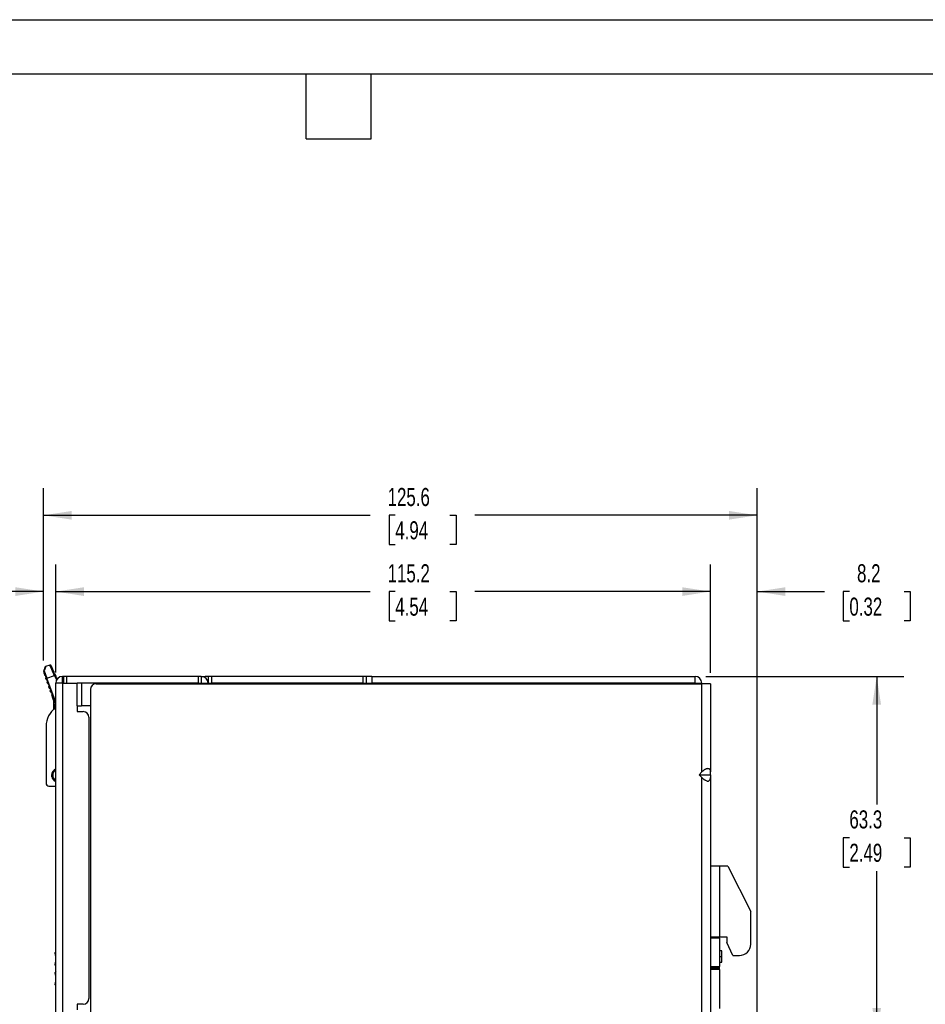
# Model space of a CAD drawing. Header units: millimetres. Extents: x 0 to 419, y 0 to 324.
# Tile 17 of 35: x 153 to 313, y 151 to 324. Entities that reach past the tile are written whole.
import ezdxf

# ---------------------------------------------------------------- set-up
doc = ezdxf.new("R2010")
doc.units = ezdxf.units.MM
doc.header["$LTSCALE"] = 1.5
doc.layers.add('DIMENSIONS', color=140, linetype='Continuous', lineweight=25)
doc.layers.add('TEXT', color=140, linetype='Continuous', lineweight=25)
doc.styles.add('SLDTEXTSTYLE0', font='TXT', dxfattribs={"width": 0.7})
doc.dimstyles.new('SLDDIMSTYLE1', dxfattribs={"dimtxt": 3.237012, "dimasz": 4.953, "dimexe": 0, "dimexo": 0.0625, "dimgap": 0.809253, "dimtad": 0, "dimtih": 1, "dimtoh": 1, "dimdec": 1, "dimrnd": 1e-09, "dimzin": 12, "dimdsep": 46, "dimtxsty": 'SLDTEXTSTYLE0', "dimsah": 1, "dimcen": 0.09, "dimadec": 0, "dimazin": 3, "dimtfac": 1, "dimtdec": 1, "dimtofl": 0, "dimtmove": 0, "dimatfit": 3, "dimfxl": 0, "dimfrac": 2, "dimtolj": 1, "dimtzin": 12, "dimarcsym": 0})
doc.dimstyles.new('SLDDIMSTYLE3', dxfattribs={"dimtxt": 3.237012, "dimasz": 4.953, "dimexe": 0, "dimexo": 0.0625, "dimgap": 0.809253, "dimtad": 0, "dimtih": 1, "dimtoh": 1, "dimdec": 1, "dimrnd": 1e-09, "dimzin": 12, "dimdsep": 46, "dimtxsty": 'SLDTEXTSTYLE0', "dimsah": 1, "dimcen": 0.09, "dimadec": 0, "dimazin": 3, "dimtfac": 1, "dimtdec": 1, "dimtmove": 0, "dimatfit": 0, "dimfxl": 0, "dimfrac": 2, "dimtolj": 1, "dimtzin": 12, "dimarcsym": 0})

# ---------------------------------------------------------------- blocks, each defined once
blk = doc.blocks.new('_D_4')
at = {"layer": 'DIMENSIONS'}
for p, q in [((274.15, 208.31), (308.98, 208.31)), ((304.22, 208.31), (304.22, 185.78)), ((299.41, 179.91), (298.32, 179.91)), ((298.32, 179.91), (298.32, 174.76)), ((309.03, 179.91), (310.11, 179.91)), ((310.11, 179.91), (310.11, 174.76)), ((298.32, 174.76), (299.41, 174.76)), ((304.22, 145.01), (304.22, 174.04)), ((310.11, 174.76), (309.03, 174.76)), ((298.87, 145.01), (308.98, 145.01))]:
    blk.add_line(p, q, dxfattribs=at)
for points in [[(304.22, 208.31), (303.46, 203.36), (304.98, 203.36)], [(304.22, 145.01), (304.98, 149.96), (303.46, 149.96)]]:
    blk.add_solid(points, dxfattribs=at)
at = {"layer": 'DIMENSIONS', "char_height": 3.175, "attachment_point": 1, "style": 'SLDTEXTSTYLE0'}
for s, insert in [('63.3', (299.41, 184.73)), ('2.49', (299.41, 178.86))]:
    blk.add_mtext(s, dxfattribs=dict(at, insert=insert))
blk = doc.blocks.new('_D_6')
at = {"layer": 'DIMENSIONS'}
for p, q in [((274.95, 208.91), (274.95, 227.99)), ((283.19, 128.35), (283.19, 227.99)), ((274.95, 223.23), (265.42, 223.23)), ((283.19, 223.23), (295.02, 223.23)), ((299.41, 223.23), (298.32, 223.23)), ((298.32, 223.23), (298.32, 218.08)), ((309.03, 223.23), (310.11, 223.23)), ((310.11, 223.23), (310.11, 218.08)), ((298.32, 218.08), (299.41, 218.08)), ((310.11, 218.08), (309.03, 218.08))]:
    blk.add_line(p, q, dxfattribs=at)
for points in [[(274.95, 223.23), (270, 223.99), (270, 222.46)], [(283.19, 223.23), (288.15, 222.46), (288.15, 223.99)]]:
    blk.add_solid(points, dxfattribs=at)
at = {"layer": 'DIMENSIONS', "char_height": 3.175, "attachment_point": 1, "style": 'SLDTEXTSTYLE0'}
for s, insert in [('8.2', (300.76, 228.04)), ('0.32', (299.41, 222.17))]:
    blk.add_mtext(s, dxfattribs=dict(at, insert=insert))
blk = doc.blocks.new('_D_7')
at = {"layer": 'DIMENSIONS'}
for p, q in [((159.75, 209.01), (159.75, 227.99)), ((274.95, 208.91), (274.95, 227.99)), ((159.75, 223.23), (215.11, 223.23)), ((219.5, 223.23), (218.41, 223.23)), ((218.41, 223.23), (218.41, 218.08)), ((229.12, 223.23), (230.2, 223.23)), ((230.2, 223.23), (230.2, 218.08)), ((274.95, 223.23), (233.5, 223.23)), ((218.41, 218.08), (219.5, 218.08)), ((230.2, 218.08), (229.12, 218.08))]:
    blk.add_line(p, q, dxfattribs=at)
for points in [[(159.75, 223.23), (164.7, 222.46), (164.7, 223.99)], [(274.95, 223.23), (270, 223.99), (270, 222.46)]]:
    blk.add_solid(points, dxfattribs=at)
at = {"layer": 'DIMENSIONS', "char_height": 3.175, "attachment_point": 1, "style": 'SLDTEXTSTYLE0'}
for s, insert in [('115.2', (218.15, 228.04)), ('4.54', (219.5, 222.17))]:
    blk.add_mtext(s, dxfattribs=dict(at, insert=insert))
blk = doc.blocks.new('_D_8')
at = {"layer": 'DIMENSIONS'}
for p, q in [((157.61, 211.12), (157.61, 227.99)), ((159.75, 209.01), (159.75, 227.99)), ((134.99, 223.23), (133.9, 223.23)), ((133.9, 223.23), (133.9, 218.08)), ((144.61, 223.23), (145.7, 223.23)), ((145.7, 223.23), (145.7, 218.08)), ((157.61, 223.23), (149, 223.23)), ((159.75, 223.23), (169.27, 223.23)), ((133.9, 218.08), (134.99, 218.08)), ((145.7, 218.08), (144.61, 218.08))]:
    blk.add_line(p, q, dxfattribs=at)
for points in [[(157.61, 223.23), (152.66, 223.99), (152.66, 222.46)], [(159.75, 223.23), (164.7, 222.46), (164.7, 223.99)]]:
    blk.add_solid(points, dxfattribs=at)
at = {"layer": 'DIMENSIONS', "char_height": 3.175, "attachment_point": 1, "style": 'SLDTEXTSTYLE0'}
for s, insert in [('2.1', (136.34, 228.04)), ('0.08', (134.99, 222.17))]:
    blk.add_mtext(s, dxfattribs=dict(at, insert=insert))
blk = doc.blocks.new('_D_9')
at = {"layer": 'DIMENSIONS'}
for p, q in [((157.6, 211.13), (157.6, 241.41)), ((283.19, 128.35), (283.19, 241.41)), ((157.6, 236.65), (215.11, 236.65)), ((219.5, 236.65), (218.41, 236.65)), ((218.41, 236.65), (218.41, 231.5)), ((229.12, 236.65), (230.2, 236.65)), ((230.2, 236.65), (230.2, 231.5)), ((283.19, 236.65), (233.5, 236.65)), ((218.41, 231.5), (219.5, 231.5)), ((230.2, 231.5), (229.12, 231.5))]:
    blk.add_line(p, q, dxfattribs=at)
for points in [[(157.6, 236.65), (162.55, 235.89), (162.55, 237.41)], [(283.19, 236.65), (278.24, 237.41), (278.24, 235.89)]]:
    blk.add_solid(points, dxfattribs=at)
at = {"layer": 'DIMENSIONS', "char_height": 3.175, "attachment_point": 1, "style": 'SLDTEXTSTYLE0'}
for s, insert in [('125.6', (218.15, 241.46)), ('4.94', (219.5, 235.6))]:
    blk.add_mtext(s, dxfattribs=dict(at, insert=insert))

msp = doc.modelspace()

# ---------------------------------------------------------------- linework, layer by layer
at = {"color": 7, "linetype": 'Continuous'}
msp.add_line((0, 323.85), (419.1, 323.85), dxfattribs=at)
for p, q in [((158.7, 210.3), (157.98, 210.03)), ((159.06, 209.91), (158.96, 210.13)), ((157.69, 208.81), (157.8, 208.52)), ((157.74, 209.27), (158.2, 207.99)), ((157.96, 208.06), (158.01, 207.92)), ((158.2, 207.99), (158.01, 207.92)), ((158.07, 207.76), (158.01, 207.92)), ((158.2, 207.99), (159.53, 208.47)), ((159.45, 204.56), (158.2, 207.99)), ((159.71, 208.55), (159.53, 208.47)), ((159.53, 208.47), (159.9, 207.69)), ((159.7, 208.55), (159.64, 208.67)), ((159.8, 208.37), (159.71, 208.55)), ((160, 207.94), (160.03, 207.88)), ((160.95, 207.11), (160.95, 208.31)), ((161.15, 208.31), (160.95, 208.31)), ((161.15, 207.11), (161.15, 208.31)), ((161.65, 208.31), (161.15, 208.31)), ((161.65, 208.31), (161.65, 207.11)), ((184.85, 208.31), (161.65, 208.31)), ((184.85, 207.11), (184.85, 208.31)), ((185.35, 208.31), (184.85, 208.31)), ((185.35, 208.31), (185.35, 207.11)), ((185.35, 208.31), (186.05, 208.31)), ((186.55, 208.31), (186.05, 208.31)), ((186.05, 208.08), (186.05, 208.31)), ((186.55, 208.31), (186.55, 207.11)), ((187.15, 208.31), (186.65, 208.31)), ((186.65, 207.11), (186.65, 208.31)), ((187.15, 208.31), (187.15, 207.11)), ((213.85, 208.31), (187.15, 208.31)), ((213.85, 207.11), (213.85, 208.31)), ((214.35, 208.31), (213.85, 208.31)), ((214.35, 208.31), (214.35, 207.11)), ((215.35, 208.31), (214.35, 208.31)), ((215.35, 208.31), (215.35, 207.11)), ((215.35, 208.31), (272.25, 208.31)), ((272.25, 207.11), (272.25, 208.31)), ((158.35, 207.01), (158.24, 207.3)), ((158.62, 206.25), (158.51, 206.55)), ((159.75, 85.91), (159.75, 207.11)), ((160.95, 207.11), (159.75, 207.11)), ((160.95, 207.11), (160.95, 85.91)), ((160.95, 207.11), (163.51, 207.11)), ((163.5, 203.11), (163.51, 207.11)), ((164.28, 207.11), (163.51, 207.11)), ((164.28, 207.11), (164.28, 203.11)), ((184.85, 207.11), (164.28, 207.11)), ((166.85, 207.01), (273.45, 207.01)), ((184.85, 207.11), (185.35, 207.11)), ((185.35, 207.11), (186.65, 207.11)), ((186.65, 207.11), (187.15, 207.11)), ((213.85, 207.11), (187.15, 207.11)), ((213.85, 207.11), (214.35, 207.11)), ((214.35, 207.11), (272.25, 207.11)), ((272.25, 207.11), (215.35, 207.11)), ((215.35, 207.01), (215.35, 207.11)), ((272.25, 207.11), (272.25, 207.01)), ((272.25, 207.11), (272.25, 207.01)), ((272.25, 207.11), (273.45, 207.11)), ((273.45, 207.01), (273.45, 207.11)), ((273.45, 191.51), (273.45, 207.01)), ((274.95, 207.01), (273.45, 207.01)), ((274.95, 207.01), (274.95, 191.51)), ((158.89, 205.5), (158.79, 205.79)), ((159.26, 204.49), (159.06, 205.04)), ((159.26, 204.49), (159.45, 204.56)), ((165.85, 206.01), (165.85, 87.01)), ((159.36, 204.09), (159.56, 204.12)), ((159.38, 203.51), (159.38, 203.22)), ((159.75, 204.22), (159.56, 204.12)), ((159.67, 203.35), (159.75, 203.39)), ((159.67, 203.06), (159.67, 203.35)), ((159.75, 203.1), (159.67, 203.06)), ((163.5, 203.11), (163.5, 202.11)), ((165.74, 203.11), (164.28, 203.11)), ((159.38, 202.49), (159.38, 202.5)), ((163.5, 202.11), (164.6, 202.11)), ((165.6, 201.11), (165.6, 151.61)), ((158.05, 199.51), (158.05, 189.51)), ((159.05, 190.91), (159.16, 190.91)), ((159.16, 190.91), (159.22, 190.91)), ((272.95, 191.01), (273.45, 191.51)), ((272.95, 191.01), (273.45, 190.51)), ((272.95, 191.01), (274.95, 191.01)), ((274.95, 191.01), (274.95, 191.51)), ((274.95, 191.01), (274.95, 190.51)), ((158.55, 189.01), (159.75, 189.01)), ((273.45, 147.01), (273.45, 190.51)), ((274.95, 190.51), (274.95, 147.01)), ((276.55, 174.91), (274.95, 174.91)), ((276.55, 174.91), (276.55, 162.51)), ((278.05, 174.91), (276.55, 174.91)), ((278.05, 174.91), (282.05, 166.91)), ((282.05, 161.21), (282.05, 166.91)), ((274.95, 162.51), (276.55, 162.51)), ((276.55, 162.26), (274.95, 162.26)), ((276.55, 162.51), (277.85, 162.51)), ((276.55, 162.26), (276.55, 162.51)), ((276.55, 162.26), (276.55, 157.26)), ((277.85, 162.51), (277.85, 161.51)), ((278.92, 159.21), (277.85, 161.51)), ((159.68, 159.51), (159.68, 159.71)), ((159.75, 159.71), (159.68, 159.71)), ((159.68, 159.51), (159.75, 159.51)), ((159.68, 159.51), (159.68, 159.28)), ((276.95, 160.01), (276.55, 160.01)), ((276.95, 159.01), (276.95, 160.01)), ((159.68, 157.94), (159.68, 157.71)), ((159.68, 157.51), (159.68, 157.71)), ((159.75, 157.71), (159.68, 157.71)), ((276.55, 159.01), (276.95, 159.01)), ((276.55, 158.01), (276.95, 158.01)), ((276.95, 158.01), (276.95, 159.01)), ((278.92, 159.21), (280.05, 159.21)), ((159.68, 157.51), (159.75, 157.51)), ((159.68, 156.01), (159.68, 156.21)), ((159.75, 156.21), (159.68, 156.21)), ((159.68, 156.01), (159.75, 156.01)), ((159.68, 156.01), (159.68, 155.78)), ((274.95, 157.26), (276.55, 157.26)), ((274.95, 157.01), (276.55, 157.01)), ((276.55, 156.76), (274.95, 156.76)), ((276.55, 157.01), (276.55, 157.26)), ((276.55, 156.76), (276.55, 157.01)), ((276.55, 156.76), (276.55, 149.86)), ((159.68, 154.44), (159.68, 154.21)), ((159.68, 154.01), (159.68, 154.21)), ((159.75, 154.21), (159.68, 154.21)), ((159.68, 154.01), (159.75, 154.01)), ((164.6, 150.61), (163.5, 150.61)), ((163.5, 150.61), (163.5, 149.61))]:
    msp.add_line(p, q)
at = {"flags": 128}
msp.add_lwpolyline([(159.39, 202.5), (159.39, 202.5), (159.38, 202.5)], dxfattribs=at)
for centre, radius, start, end in [((158.05, 209.85), 0.2, 110, 159.3987), ((158.77, 210.11), 0.2, 25.002, 110), ((160.95, 207.11), 1.2, 90, 180), ((185.35, 207.11), 1.2, 0, 90), ((272.25, 207.11), 1.2, 0, 90), ((166.85, 206.01), 1, 90, 180), ((157.38, 203.81), 2, 8.2395, 20), ((157.38, 203.81), 2.2, 8.2395, 20), ((162.05, 199.51), 4, 125.0996, 180), ((159.58, 203.53), 0.199, 185.112, 295.9896), ((159.58, 203.24), 0.199, 185.1103, 295.9895), ((164.6, 201.11), 1, 0, 90), ((160.25, 190.91), 1.22, 114.0895, 180), ((160.25, 190.91), 1.23, 180, 191.5985), ((160.25, 190.91), 1.23, 191.5985, 245.9105), ((160.25, 190.91), 1.03, 119.1964, 180), ((160.25, 190.91), 1.03, 180, 240.8036), ((158.55, 189.51), 0.5, 180, 270), ((280.05, 161.21), 2, 270, 0), ((159.88, 159.71), 0.2, 130.5416, 180), ((159.88, 159.28), 0.2, 180, 229.4584), ((159.88, 157.94), 0.2, 130.5416, 180), ((159.88, 157.51), 0.2, 180, 229.4584), ((159.88, 156.21), 0.2, 130.5416, 180), ((159.88, 155.78), 0.2, 180, 229.4584), ((159.88, 154.44), 0.2, 130.5416, 180), ((159.88, 154.01), 0.2, 180, 229.4584), ((164.6, 151.61), 1, 270, 0)]:
    msp.add_arc(centre, radius, start, end)
for points, knots in [([(157.86, 209.92), (157.86, 209.92), (157.83, 209.84), (157.74, 209.6), (157.68, 209.42), (157.6, 209.22)], [0, 0, 0, 0, 0.5, 0.5, 1, 1, 1, 1]), ([(157.98, 210.03), (157.98, 210.03), (157.98, 210.03), (157.98, 210.02), (157.97, 210.01), (157.96, 209.98), (157.94, 209.92), (157.91, 209.83), (157.87, 209.69), (157.81, 209.5), (157.76, 209.35), (157.74, 209.27)], [0, 0, 0, 0, 0.054725, 0.111604, 0.170751, 0.232265, 0.360247, 0.485921, 0.642228, 0.81332, 1, 1, 1, 1]), ([(159.53, 208.47), (159.51, 208.51), (159.47, 208.6), (159.42, 208.72), (159.37, 208.83), (159.32, 208.93), (159.28, 209.02), (159.25, 209.09), (159.17, 209.26), (159.06, 209.49), (158.95, 209.74), (158.87, 209.93), (158.8, 210.06), (158.76, 210.17), (158.72, 210.24), (158.7, 210.29), (158.7, 210.29), (158.7, 210.3)], [0, 0, 0, 0, 0.045726, 0.088074, 0.127043, 0.162633, 0.194843, 0.223674, 0.249125, 0.381169, 0.500374, 0.587511, 0.673093, 0.757126, 0.839617, 0.920572, 1, 1, 1, 1]), ([(158.7, 210.3), (158.7, 210.28), (158.71, 210.27), (158.76, 210.16), (158.76, 210.16)], [0, 0, 0, 0, 0.9959228, 1, 1, 1, 1]), ([(158.85, 210.26), (158.84, 210.27), (158.81, 210.27), (158.77, 210.27), (158.74, 210.27), (158.73, 210.27)], [0, 0, 0, 0, 0.342738, 0.678203, 1, 1, 1, 1]), ([(158.9, 210.25), (158.88, 210.26), (158.84, 210.29), (158.83, 210.21), (158.82, 210.17)], [0, 0, 0, 0, 0.4930184, 1, 1, 1, 1]), ([(159.12, 209.82), (159.06, 209.94), (159.02, 210.03), (158.96, 210.16), (158.95, 210.19), (158.95, 210.19)], [0, 0, 0, 0, 0.5, 0.5, 1, 1, 1, 1]), ([(158.97, 210), (158.97, 210.05), (158.96, 210.15), (158.96, 210.16), (158.96, 210.16)], [0, 0, 0, 0, 0.5100603, 1, 1, 1, 1]), ([(159.26, 209.49), (159.26, 209.49), (159.19, 209.65), (159.11, 209.8), (159.07, 209.9), (159.06, 209.91)], [0, 0, 0, 0, 0.014653, 0.867975, 1, 1, 1, 1]), ([(159.32, 209.4), (159.32, 209.4), (159.3, 209.4), (159.25, 209.43), (159.21, 209.46), (159.16, 209.53), (159.14, 209.55), (159.12, 209.62), (159.11, 209.66), (159.1, 209.73), (159.11, 209.77), (159.12, 209.81), (159.12, 209.82), (159.12, 209.82)], [0, 0, 0, 0, 0.25, 0.25, 0.5, 0.5, 0.625, 0.625, 0.75, 0.75, 0.875, 0.875, 1, 1, 1, 1]), ([(157.61, 209.21), (157.62, 209.22), (157.63, 209.23), (157.67, 209.25), (157.7, 209.26), (157.73, 209.27), (157.74, 209.27)], [0, 0, 0, 0, 0.223023, 0.497208, 0.855609, 1, 1, 1, 1]), ([(157.69, 208.81), (157.69, 208.81), (157.7, 208.83), (157.71, 208.86), (157.72, 208.89), (157.72, 208.96), (157.72, 209.01), (157.7, 209.08), (157.69, 209.11), (157.65, 209.16), (157.63, 209.19), (157.61, 209.21)], [0, 0, 0, 0, 0.25, 0.25, 0.5, 0.5, 0.75, 0.75, 0.875, 0.875, 1, 1, 1, 1]), ([(157.8, 208.52), (157.8, 208.52), (157.8, 208.52), (157.83, 208.5), (157.84, 208.49), (157.89, 208.46), (157.91, 208.43), (157.96, 208.37), (157.97, 208.33), (157.99, 208.26), (158, 208.22), (157.99, 208.16), (157.99, 208.14), (157.97, 208.08), (157.96, 208.06), (157.96, 208.06)], [0, 0, 0, 0, 0.125, 0.125, 0.25, 0.25, 0.375, 0.375, 0.5, 0.5, 0.625, 0.625, 0.75, 0.75, 1, 1, 1, 1]), ([(159.66, 208.67), (159.66, 208.67), (159.64, 208.68), (159.57, 208.72), (159.52, 208.76), (159.47, 208.85), (159.46, 208.89), (159.44, 208.96), (159.44, 208.99), (159.45, 209.04), (159.45, 209.06), (159.46, 209.09), (159.46, 209.1), (159.46, 209.1)], [0, 0, 0, 0, 0.25, 0.25, 0.5, 0.5, 0.625, 0.625, 0.75, 0.75, 0.875, 0.875, 1, 1, 1, 1]), ([(159.8, 208.37), (159.8, 208.37), (159.79, 208.35), (159.78, 208.28), (159.78, 208.25), (159.79, 208.19), (159.8, 208.15), (159.83, 208.08), (159.85, 208.05), (159.9, 208), (159.92, 207.98), (159.98, 207.95), (160, 207.94), (160, 207.94)], [0, 0, 0, 0, 0.25, 0.25, 0.375, 0.375, 0.5, 0.5, 0.625, 0.625, 0.75, 0.75, 1, 1, 1, 1]), ([(158.07, 207.76), (158.07, 207.76), (158.09, 207.76), (158.15, 207.71), (158.17, 207.7), (158.21, 207.64), (158.23, 207.61), (158.26, 207.53), (158.27, 207.49), (158.27, 207.42), (158.27, 207.39), (158.25, 207.32), (158.24, 207.3), (158.24, 207.3)], [0, 0, 0, 0, 0.25, 0.25, 0.375, 0.375, 0.5, 0.5, 0.625, 0.625, 0.75, 0.75, 1, 1, 1, 1]), ([(158.35, 207.01), (158.35, 207.01), (158.37, 207), (158.42, 206.96), (158.44, 206.94), (158.49, 206.89), (158.51, 206.85), (158.54, 206.77), (158.54, 206.73), (158.54, 206.66), (158.54, 206.64), (158.52, 206.57), (158.51, 206.55), (158.51, 206.55)], [0, 0, 0, 0, 0.25, 0.25, 0.375, 0.375, 0.5, 0.5, 0.625, 0.625, 0.75, 0.75, 1, 1, 1, 1]), ([(158.62, 206.25), (158.62, 206.25), (158.64, 206.25), (158.7, 206.21), (158.72, 206.19), (158.76, 206.13), (158.78, 206.1), (158.81, 206.02), (158.82, 205.98), (158.82, 205.91), (158.81, 205.88), (158.8, 205.81), (158.79, 205.79), (158.79, 205.79)], [0, 0, 0, 0, 0.25, 0.25, 0.375, 0.375, 0.5, 0.5, 0.625, 0.625, 0.75, 0.75, 1, 1, 1, 1]), ([(158.89, 205.5), (158.89, 205.5), (158.92, 205.49), (158.97, 205.45), (158.99, 205.43), (159.04, 205.38), (159.06, 205.34), (159.09, 205.27), (159.09, 205.23), (159.09, 205.16), (159.09, 205.13), (159.07, 205.06), (159.06, 205.04), (159.06, 205.04)], [0, 0, 0, 0, 0.25, 0.25, 0.375, 0.375, 0.5, 0.5, 0.625, 0.625, 0.75, 0.75, 1, 1, 1, 1]), ([(159.38, 203.81), (159.38, 203.8), (159.39, 203.78), (159.41, 203.76), (159.43, 203.75), (159.48, 203.73), (159.51, 203.72), (159.57, 203.72), (159.6, 203.72), (159.63, 203.72)], [0, 0, 0, 0, 0.25, 0.25, 0.5, 0.5, 0.75, 0.75, 1, 1, 1, 1]), ([(159.38, 203.22), (159.38, 203.19), (159.38, 203.15), (159.38, 203.06), (159.38, 203), (159.38, 202.82), (159.38, 202.67), (159.38, 202.5)], [0, 0, 0, 0, 0.25, 0.25, 0.5, 0.5, 1, 1, 1, 1]), ([(159.56, 204.12), (159.57, 204.09), (159.58, 204.03), (159.6, 203.94), (159.61, 203.83), (159.62, 203.76), (159.63, 203.72)], [0, 0, 0, 0, 0.206567, 0.442041, 0.706501, 1, 1, 1, 1]), ([(159.58, 202.5), (159.6, 202.61), (159.62, 202.72), (159.65, 202.92), (159.66, 203.01), (159.67, 203.06)], [0, 0, 0, 0, 0.5, 0.5, 1, 1, 1, 1]), ([(159.63, 203.72), (159.63, 203.7), (159.64, 203.65), (159.64, 203.58), (159.65, 203.52), (159.66, 203.47), (159.66, 203.42), (159.66, 203.38), (159.67, 203.36), (159.67, 203.35)], [0, 0, 0, 0, 0.158269, 0.311268, 0.459069, 0.60175, 0.739399, 0.872112, 1, 1, 1, 1]), ([(273.45, 191.51), (273.49, 191.55), (273.56, 191.62), (273.67, 191.71), (273.78, 191.8), (273.88, 191.88), (273.99, 191.95), (274.08, 192), (274.18, 192.05), (274.27, 192.09), (274.35, 192.11), (274.43, 192.13), (274.54, 192.13), (274.66, 192.11), (274.79, 192.03), (274.88, 191.91), (274.94, 191.73), (274.94, 191.59), (274.95, 191.51)], [0, 0, 0, 0, 0.057066, 0.111302, 0.162829, 0.211791, 0.258352, 0.302708, 0.34508, 0.385725, 0.424932, 0.463025, 0.500354, 0.583315, 0.671977, 0.769497, 0.878262, 1, 1, 1, 1]), ([(273.45, 190.51), (273.48, 190.47), (273.55, 190.41), (273.66, 190.31), (273.76, 190.22), (273.87, 190.15), (273.97, 190.08), (274.11, 190), (274.3, 189.91), (274.52, 189.88), (274.69, 189.91), (274.82, 190.01), (274.9, 190.15), (274.94, 190.31), (274.95, 190.44), (274.95, 190.51)], [0, 0, 0, 0, 0.055037, 0.107302, 0.157042, 0.204542, 0.250127, 0.294168, 0.400899, 0.500111, 0.599142, 0.706056, 0.795495, 0.892658, 1, 1, 1, 1])]:
    msp.add_open_spline(points, degree=3, knots=knots)
for points in [[(157.61, 209.21), (157.6, 209.22), (157.6, 209.22), (157.6, 209.22)], [(159.46, 209.1), (159.41, 209.2), (159.36, 209.3), (159.32, 209.4)], [(159.46, 209.1), (159.41, 209.2), (159.36, 209.3), (159.32, 209.4)], [(159.71, 208.55), (159.69, 208.59), (159.68, 208.63), (159.66, 208.67)], [(159.71, 208.55), (159.69, 208.59), (159.68, 208.63), (159.66, 208.67)], [(159.71, 208.55), (159.69, 208.59), (159.68, 208.63), (159.66, 208.67)], [(159.36, 204.09), (159.38, 204), (159.38, 203.9), (159.38, 203.81)], [(159.38, 203.81), (159.38, 203.68), (159.38, 203.57), (159.38, 203.51)], [(159.38, 203.81), (159.38, 203.68), (159.38, 203.57), (159.38, 203.51)], [(159.38, 203.81), (159.38, 203.68), (159.38, 203.57), (159.38, 203.51)], [(163.5, 203.11), (163.79, 203.11), (164.07, 203.11), (164.28, 203.11)], [(159.05, 190.66), (159.05, 190.75), (159.05, 190.83), (159.05, 190.91)]]:
    msp.add_open_spline(points, degree=3)
at = {"layer": 'TEXT'}
for p, q in [((9.52, 314.32), (409.57, 314.32)), ((203.83, 302.89), (203.83, 314.32)), ((215.26, 302.89), (215.26, 314.32)), ((203.83, 302.89), (215.26, 302.89))]:
    msp.add_line(p, q, dxfattribs=at)

# ---------------------------------------------------------------- dimensions: what is measured, and where the dimension line sits
at = {"layer": 'DIMENSIONS'}
dim = msp.add_linear_dim(base=(283.19, 236.65), p1=(157.6, 209.22), p2=(283.19, 126.45), dimstyle='SLDDIMSTYLE1', dxfattribs=at)
dim.commit()
dim.dimension.update_dxf_attribs({"geometry": '_D_9', "text_midpoint": (224.31, 236.65), "dimtype": 160})
for base, p1, p2, angle, dimstyle, picture, middle in [((157.61, 223.23), (159.75, 207.11), (157.61, 209.21), 0, 'SLDDIMSTYLE3', '_D_8', (139.8, 223.23)), ((159.75, 223.23), (274.95, 207.01), (159.75, 207.11), 0, 'SLDDIMSTYLE1', '_D_7', (224.31, 223.23)), ((283.19, 223.23), (274.95, 207.01), (283.19, 126.45), 0, 'SLDDIMSTYLE3', '_D_6', (304.22, 223.23)), ((304.22, 208.31), (296.97, 145.01), (272.25, 208.31), 90, 'SLDDIMSTYLE1', '_D_4', (304.22, 179.91))]:
    dim = msp.add_linear_dim(base=base, p1=p1, p2=p2, angle=angle, dimstyle=dimstyle, dxfattribs=at)
    dim.commit()
    dim.dimension.update_dxf_attribs({"geometry": picture, "text_midpoint": middle, "dimtype": 160})

doc.saveas('drawing.dxf')
